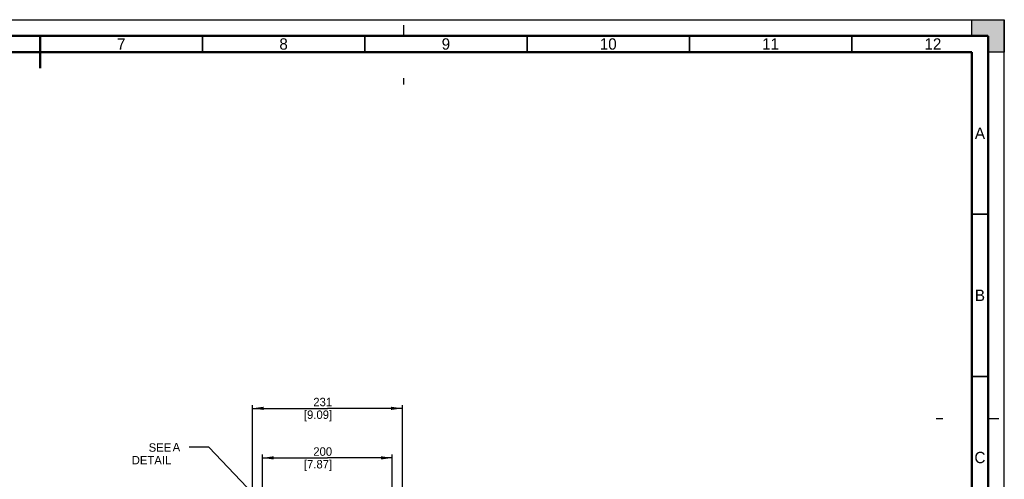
# Model space of a CAD drawing. Header units: millimetres. Extents: x 0 to 594, y 0 to 420.
# Tile 80 of 80: x 291 to 594, y 278 to 420. Entities that reach past the tile are written whole.
import ezdxf

# ---------------------------------------------------------------- set-up
doc = ezdxf.new("R2010")
doc.units = ezdxf.units.MM
doc.header["$LTSCALE"] = 32.67
doc.linetypes.add('DASHED', pattern=[0.2, 0.1, -0.1])
doc.layers.get('0').update_dxf_attribs({"linetype": 'CONTINUOUS'})
doc.styles.get("Standard").update_dxf_attribs({"font": 'myriadpro-light.otf'})
doc.dimstyles.new('DIMSTYLE_2', dxfattribs={"dimtxt": 2.6, "dimasz": 3.5, "dimexe": 1, "dimexo": 0, "dimgap": 0.65, "dimtad": 1, "dimdec": 1, "dimdsep": 46, "dimtxsty": 'STANDARD', "dimblk": '_FILLED', "dimblk1": '_FILLED', "dimblk2": '_FILLED', "dimcen": 0.09, "dimclrt": 5, "dimadec": 0, "dimazin": 0, "dimtp": 0.5, "dimtm": 0.5, "dimtfac": 1, "dimtdec": 1, "dimtofl": 0, "dimtmove": 0, "dimatfit": 3, "dimldrblk": '_FILLED', "dimfxl": 1, "dimtolj": 1, "dimarcsym": 0})

# ---------------------------------------------------------------- blocks, each defined once
blk = doc.blocks.new('_FILLED')
at = {"color": 0, "linetype": 'BYBLOCK'}
blk.add_solid([(0, 0), (-1, 0.143), (-1, -0.143)], dxfattribs=at)
blk = doc.blocks.new('*D2')
at = {"color": 2, "linetype": 'CONTINUOUS'}
for p, q in [((365.48, 271.85), (365.48, 285.88)), ((405.48, 272.01), (405.48, 285.88)), ((365.48, 284.88), (385.48, 284.88)), ((405.48, 284.88), (385.48, 284.88))]:
    blk.add_line(p, q, dxfattribs=at)
at = {"color": 2, "linetype": 'CONTINUOUS', "xscale": 3.5, "yscale": 3.5, "zscale": 3.5, "rotation": 180}
blk.add_blockref('_FILLED', (365.48, 284.88), dxfattribs=at)
at = {"color": 2, "linetype": 'CONTINUOUS', "xscale": 3.5, "yscale": 3.5, "zscale": 3.5}
blk.add_blockref('_FILLED', (405.48, 284.88), dxfattribs=at)
at = {"color": 5, "linetype": 'CONTINUOUS', "insert": (386.95, 288.13), "char_height": 2.6, "width": 8.3447, "attachment_point": 3, "line_spacing_factor": 0.9}
blk.add_mtext('200\\P[7.87]\\P ', dxfattribs=at)
blk = doc.blocks.new('*D8')
at = {"color": 2, "linetype": 'CONTINUOUS'}
for p, q in [((362.38, 264.42), (362.38, 301.15)), ((408.58, 264.39), (408.58, 301.15)), ((362.38, 300.15), (385.48, 300.15)), ((408.58, 300.15), (385.48, 300.15))]:
    blk.add_line(p, q, dxfattribs=at)
at = {"color": 2, "linetype": 'CONTINUOUS', "xscale": 3.5, "yscale": 3.5, "zscale": 3.5, "rotation": 180}
blk.add_blockref('_FILLED', (362.38, 300.15), dxfattribs=at)
at = {"color": 2, "linetype": 'CONTINUOUS', "xscale": 3.5, "yscale": 3.5, "zscale": 3.5}
blk.add_blockref('_FILLED', (408.58, 300.15), dxfattribs=at)
at = {"color": 5, "linetype": 'CONTINUOUS', "insert": (386.95, 303.4), "char_height": 2.6, "width": 8.3447, "attachment_point": 3, "line_spacing_factor": 0.9}
blk.add_mtext('231\\P[9.09]', dxfattribs=at)

msp = doc.modelspace()

# ---------------------------------------------------------------- hatches: boundary and pattern name
at = {"linetype": 'CONTINUOUS'}
h = msp.add_hatch(color=7, dxfattribs=at)
h.paths.add_polyline_path([(0, 410), (5, 410), (5, 415), (10, 415), (10, 420), (0, 420)])
h.paths.add_polyline_path([(0, 10), (5, 10), (5, 5), (10, 5), (10, 0), (0, 0)])
h.paths.add_polyline_path([(594, 0), (594, 10), (589, 10), (589, 5), (584, 5), (584, 0)])
h.paths.add_polyline_path([(589, 410), (589, 415), (584, 415), (584, 420), (594, 420), (594, 410)])

# ---------------------------------------------------------------- linework, layer by layer
at = {"color": 7, "linetype": 'CONTINUOUS'}
for p, q in [((0, 420), (594, 420)), ((584, 420), (594, 420)), ((584, 415), (584, 420)), ((594, 420), (594, 410)), ((594, 0), (594, 420)), ((589, 415), (584, 415)), ((589, 410), (589, 415)), ((594, 410), (589, 410))]:
    msp.add_line(p, q, dxfattribs=at)
at = {"color": 7, "linetype": 'DASHED'}
for p, q in [((409, 415), (409, 420)), ((589, 297), (594, 297))]:
    msp.add_line(p, q, dxfattribs=at)
at = {"color": 2, "linetype": 'CONTINUOUS'}
for p, q in [((409, 400), (409, 402)), ((573, 297), (575.1, 297))]:
    msp.add_line(p, q, dxfattribs=at)
at = {"color": 40, "linetype": 'CONTINUOUS'}
for p, q in [((348.945, 288.193), (342.945, 288.193)), ((362.679, 273.643), (348.945, 288.193))]:
    msp.add_line(p, q, dxfattribs=at)
at = {"color": 7, "linetype": 'CONTINUOUS'}
for points, const_width in [([(589, 415), (15, 415)], 0.7), ([(297, 415), (297, 405)], 0.7), ([(347, 410), (347, 415)], 0.5), ([(397, 410), (397, 415)], 0.5), ([(447, 410), (447, 415)], 0.5), ([(497, 410), (497, 415)], 0.5), ([(547, 410), (547, 415)], 0.5), ([(589, 5), (589, 415)], 0.7), ([(20, 410), (584, 410)], 0.7), ([(584, 10), (584, 410)], 0.7), ([(584, 360), (589, 360)], 0.5), ([(584, 310), (589, 310)], 0.5)]:
    msp.add_lwpolyline(points, dxfattribs=dict(at, const_width=const_width))

# ---------------------------------------------------------------- texts
at = {"color": 5, "linetype": 'CONTINUOUS', "line_spacing_factor": 0.9}
for s, insert, char_height, width, attachment_point in [('7', (322, 414.25), 3.5, 2.53162, 2), ('8', (372, 414.25), 3.5, 2.53162, 2), ('9', (422, 414.25), 3.5, 2.53162, 2), ('10', (472, 414.25), 3.5, 5.06324, 2), ('11', (522, 414.25), 3.5, 5.06324, 2), ('12', (572, 414.25), 3.5, 5.06324, 2), ('A', (586.5, 386.75), 3.5, 3.02964, 2), ('B', (586.5, 336.75), 3.5, 2.61462, 2), ('SEE DETAIL  ', (337.391, 289.377), 2.6, 18.78577, 3), ('A', (340.145, 289.493), 2.6, 2.25059, 3), ('C', (586.5, 286.75), 3.5, 2.96047, 2)]:
    msp.add_mtext(s, dxfattribs=dict(at, insert=insert, char_height=char_height, width=width, attachment_point=attachment_point))

# ---------------------------------------------------------------- dimensions: what is measured, and where the dimension line sits
at = {"color": 2, "linetype": 'CONTINUOUS'}
dim = msp.add_linear_dim(base=(362.377, 300.145), p1=(408.577, 264.39), p2=(362.377, 264.421), angle=180, dimstyle='DIMSTYLE_2', dxfattribs=at)
dim.commit()
dim.dimension.update_dxf_attribs({"geometry": '*D8', "text_midpoint": (385.477, 300.145), "dimtype": 160})
dim = msp.add_linear_dim(base=(365.477, 284.876), p1=(405.477, 272.01), p2=(365.477, 271.854), angle=180, text='<>\\P ', dimstyle='DIMSTYLE_2', dxfattribs=at)
dim.commit()
dim.dimension.update_dxf_attribs({"geometry": '*D2', "text_midpoint": (385.477, 284.876), "dimtype": 160})

doc.saveas('drawing.dxf')
